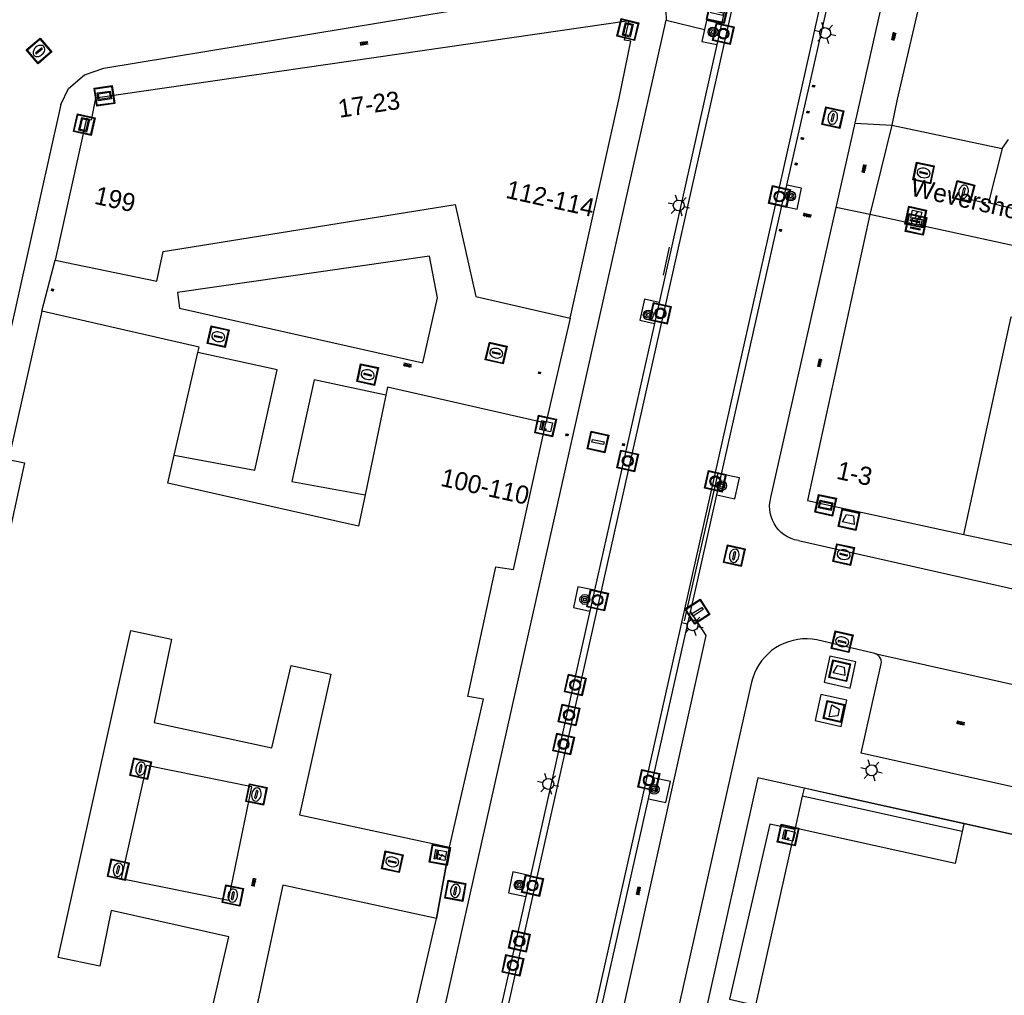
# Model space of a CAD drawing. Header units: metres. Extents: x 93870 to 95789, y 463036 to 464040.
# Tile 143 of 256: x 94435 to 94489, y 463858 to 463912. Entities that reach past the tile are written whole.
import ezdxf
from ezdxf.enums import TextEntityAlignment as Align

# ---------------------------------------------------------------- set-up
doc = ezdxf.new("R2010")
doc.units = ezdxf.units.M
doc.header["$LTSCALE"] = 25.4
for name, color, linetype in [('B_BEBOUWINGSGRENS_-1', 1, 'Continuous'), ('B_BEBOUWINGSGRENS_0', 1, 'Continuous'), ('B_OVERBOUWLIJN_LIJN_1', 7, 'Continuous'), ('G_GRENS_ALGEMEEN_0', 7, 'Continuous'), ('Q_AFVAL_APART_PLAATS_0', 7, 'Continuous'), ('Q_BLOEMBAK_0', 93, 'Continuous'), ('Q_BOOM_0', 3, 'Continuous'), ('Q_CAI-KAST_0', 10, 'Continuous'), ('Q_ELEKTRAKAST_0', 7, 'Continuous'), ('Q_INSPECTIE_OF_RIOOLPUT_0', 253, 'Continuous'), ('Q_KOLK_0', 254, 'Continuous'), ('Q_LICHTMAST_0', 2, 'Continuous'), ('Q_MEERRING_0', 7, 'Continuous'), ('Q_STRAATNAAMBORD_0', 7, 'Continuous'), ('Q_VERKEERSBORDPAAL_0', 40, 'Continuous'), ('Q_WATERLEIDINGPUT_0', 5, 'Continuous'), ('S_GBKN_SYMBOOL_OV_GROOT_0', 7, 'Continuous'), ('T_HEK_LIJN_0', 6, 'Continuous'), ('T_MUUR_30CM_0', 10, 'Continuous'), ('V_WEGGRENS_0', 7, 'Continuous'), ('W_WATERGRENS_0', 5, 'Continuous'), ('Z_GBKN_HUISNUMMER_0', 252, 'Continuous'), ('Z_STRAATNAAM_0', 252, 'Continuous')]:
    doc.layers.add(name, color=color, linetype=linetype)
doc.layers.add('Q_AFSLUITPAAL_0', color=7, linetype='Continuous', true_color=0xf86a3a)
doc.layers.add('Q_PAALTJE_0', color=7, linetype='Continuous', true_color=0x666666)

# ---------------------------------------------------------------- blocks, each defined once
blk = doc.blocks.new('Q_AFVAL_APART_PLAATS')
for points in [[(-0.5, 0.5), (0.5, 0.5), (0.5, -0.5), (-0.5, -0.5)], [(-0.336, 0.197), (0.331, 0.197), (0.19, -0.251), (-0.196, -0.251)]]:
    blk.add_lwpolyline(points, close=True)
blk.add_lwpolyline([(-0.442, 0.464), (0.438, 0.464, -0.414214), (0.459, 0.442), (0.459, -0.437, -0.414214), (0.438, -0.459), (-0.442, -0.459, -0.414214), (-0.463, -0.437), (-0.463, 0.442, -0.414214), (-0.442, 0.464)], format="xyb")
blk = doc.blocks.new('Q_BLOEMBAK')
for points in [[(-0.5, 0.5), (0.5, 0.5), (0.5, -0.5), (-0.5, -0.5)], [(-0.336, 0.197), (0.331, 0.197), (0.19, -0.251), (-0.196, -0.251)]]:
    blk.add_lwpolyline(points, close=True)
blk.add_lwpolyline([(-0.442, 0.464), (0.438, 0.464, -0.414214), (0.459, 0.442), (0.459, -0.437, -0.414214), (0.438, -0.459), (-0.442, -0.459, -0.414214), (-0.463, -0.437), (-0.463, 0.442), (-0.463, 0.444), (-0.463, 0.446), (-0.463, 0.448), (-0.462, 0.45), (-0.461, 0.451), (-0.46, 0.453), (-0.459, 0.455), (-0.458, 0.456), (-0.457, 0.457), (-0.456, 0.459), (-0.454, 0.46), (-0.453, 0.461), (-0.451, 0.462), (-0.449, 0.462), (-0.447, 0.463), (-0.446, 0.463), (-0.444, 0.464), (-0.442, 0.464)], format="xyb")
blk = doc.blocks.new('Q_STRAATNAAMBORD')
for points in [[(-0.5, 0.5), (0.5, 0.5), (0.5, -0.5), (-0.5, -0.5)], [(-0.369, 0.22), (0.358, 0.22), (0.358, -0.214), (-0.369, -0.214)]]:
    blk.add_lwpolyline(points, close=True)
for points in [[(-0.442, 0.464), (0.438, 0.464, -0.414214), (0.459, 0.442), (0.459, -0.437, -0.414214), (0.438, -0.459), (-0.442, -0.459, -0.414214), (-0.463, -0.437), (-0.463, 0.442), (-0.463, 0.444), (-0.463, 0.446), (-0.463, 0.448), (-0.462, 0.45), (-0.461, 0.451), (-0.46, 0.453), (-0.459, 0.455), (-0.458, 0.456), (-0.457, 0.457), (-0.456, 0.459), (-0.454, 0.46), (-0.453, 0.461), (-0.451, 0.462), (-0.449, 0.462), (-0.447, 0.463), (-0.446, 0.463), (-0.444, 0.464), (-0.442, 0.464)], [(-0.287, 0.16), (0.281, 0.16, -0.414214), (0.303, 0.139), (0.303, -0.134, -0.414214), (0.281, -0.156), (-0.287, -0.156, -0.414214), (-0.308, -0.134), (-0.308, 0.139), (-0.308, 0.14), (-0.308, 0.142), (-0.307, 0.144), (-0.307, 0.146), (-0.306, 0.148), (-0.305, 0.149), (-0.304, 0.151), (-0.303, 0.152), (-0.302, 0.154), (-0.3, 0.155), (-0.299, 0.156), (-0.297, 0.157), (-0.296, 0.158), (-0.294, 0.159), (-0.292, 0.159), (-0.29, 0.16), (-0.288, 0.16), (-0.287, 0.16)]]:
    blk.add_lwpolyline(points, format="xyb")
blk = doc.blocks.new('Q_ELEKTRAKAST')
for points in [[(-0.5, 0.5), (0.5, 0.5), (0.5, -0.5), (-0.5, -0.5)], [(-0.262, 0.264), (0.25, 0.264), (0.25, 0.187), (-0.262, 0.187)], [(-0.262, 0.107), (0.25, 0.107), (0.25, -0.332), (-0.262, -0.332)]]:
    blk.add_lwpolyline(points, close=True)
blk.add_lwpolyline([(-0.442, 0.464), (0.438, 0.464, -0.414214), (0.459, 0.442), (0.459, -0.437, -0.414214), (0.438, -0.459), (-0.442, -0.459, -0.414214), (-0.463, -0.437), (-0.463, 0.442), (-0.463, 0.444), (-0.463, 0.446), (-0.463, 0.448), (-0.462, 0.45), (-0.461, 0.451), (-0.46, 0.453), (-0.459, 0.455), (-0.458, 0.456), (-0.457, 0.457), (-0.456, 0.459), (-0.454, 0.46), (-0.453, 0.461), (-0.451, 0.462), (-0.449, 0.462), (-0.447, 0.463), (-0.446, 0.463), (-0.444, 0.464), (-0.442, 0.464)], format="xyb")
blk.add_lwpolyline([(-0.177, 0.001, -1), (-0.177, -0.069, -1)], format="xyb", close=True)
blk.add_lwpolyline([(0.044, 0.088), (-0.056, -0.112), (0.044, -0.112), (-0.056, -0.312)])
blk = doc.blocks.new('Q_CAI-KAST')
for points in [[(-0.5, 0.5), (0.5, 0.5), (0.5, -0.5), (-0.5, -0.5)], [(-0.262, 0.264), (0.25, 0.264), (0.25, 0.187), (-0.262, 0.187)], [(-0.262, 0.107), (0.25, 0.107), (0.25, -0.332), (-0.262, -0.332)]]:
    blk.add_lwpolyline(points, close=True)
blk.add_lwpolyline([(-0.442, 0.464), (0.438, 0.464, -0.414214), (0.459, 0.442), (0.459, -0.437, -0.414214), (0.438, -0.459), (-0.442, -0.459, -0.414214), (-0.463, -0.437), (-0.463, 0.442), (-0.463, 0.444), (-0.463, 0.446), (-0.463, 0.448), (-0.462, 0.45), (-0.461, 0.451), (-0.46, 0.453), (-0.459, 0.455), (-0.458, 0.456), (-0.457, 0.457), (-0.456, 0.459), (-0.454, 0.46), (-0.453, 0.461), (-0.451, 0.462), (-0.449, 0.462), (-0.447, 0.463), (-0.446, 0.463), (-0.444, 0.464), (-0.442, 0.464)], format="xyb")
blk.add_circle((-0.177, -0.034), 0.0354)
blk = doc.blocks.new('Q_LICHTMAST')
for points in [[(0, 0.3), (0, 0.6)], [(-0.26, 0.15), (-0.52, 0.3)], [(0.26, 0.15), (0.52, 0.3)], [(-0.26, -0.15), (-0.52, -0.3)], [(0, -0.3), (0, -0.6)], [(0.26, -0.15), (0.52, -0.3)]]:
    blk.add_lwpolyline(points)
blk.add_circle((0, 0), 0.3)
blk = doc.blocks.new('Q_VERKEERSBORDPAAL')
for points in [[(-0.5, 0.5), (0.5, 0.5), (0.5, -0.5), (-0.5, -0.5)], [(-0.08, 0.333), (0.071, 0.333), (0.071, -0.329), (-0.08, -0.329)]]:
    blk.add_lwpolyline(points, close=True)
blk.add_lwpolyline([(-0.442, 0.464), (0.438, 0.464, -0.414214), (0.459, 0.442), (0.459, -0.437, -0.414214), (0.438, -0.459), (-0.442, -0.459, -0.414214), (-0.463, -0.437), (-0.463, 0.442), (-0.463, 0.444), (-0.463, 0.446), (-0.463, 0.448), (-0.462, 0.45), (-0.461, 0.451), (-0.46, 0.453), (-0.459, 0.455), (-0.458, 0.456), (-0.457, 0.457), (-0.456, 0.459), (-0.454, 0.46), (-0.453, 0.461), (-0.451, 0.462), (-0.449, 0.462), (-0.447, 0.463), (-0.446, 0.463), (-0.444, 0.464), (-0.442, 0.464)], format="xyb")
blk = doc.blocks.new('Q_AFSLUITPAAL')
for points in [[(-0.5, 0.5), (0.5, 0.5), (0.5, -0.5), (-0.5, -0.5)], [(-0.08, 0.333), (0.071, 0.333), (0.071, -0.329), (-0.08, -0.329)]]:
    blk.add_lwpolyline(points, close=True)
blk.add_lwpolyline([(-0.442, 0.464), (0.438, 0.464, -0.414214), (0.459, 0.442), (0.459, -0.437, -0.414214), (0.438, -0.459), (-0.442, -0.459, -0.414214), (-0.463, -0.437), (-0.463, 0.442), (-0.463, 0.444), (-0.463, 0.446), (-0.463, 0.448), (-0.462, 0.45), (-0.461, 0.451), (-0.46, 0.453), (-0.459, 0.455), (-0.458, 0.456), (-0.457, 0.457), (-0.456, 0.459), (-0.454, 0.46), (-0.453, 0.461), (-0.451, 0.462), (-0.449, 0.462), (-0.447, 0.463), (-0.446, 0.463), (-0.444, 0.464), (-0.442, 0.464)], format="xyb")
blk = doc.blocks.new('Q_PAAL_STEEN')
for points in [[(-0.5, 0.5), (0.5, 0.5), (0.5, -0.5), (-0.5, -0.5)], [(-0.08, 0.33), (0.07, 0.33), (0.07, -0.33), (-0.08, -0.33)]]:
    blk.add_lwpolyline(points, close=True)
blk.add_lwpolyline([(-0.44, 0.46), (0.44, 0.46, -0.414214), (0.46, 0.44), (0.46, -0.44, -0.414214), (0.44, -0.46), (-0.44, -0.46, -0.414214), (-0.46, -0.44), (-0.46, 0.44), (-0.46, 0.44), (-0.46, 0.45), (-0.46, 0.45), (-0.46, 0.45), (-0.46, 0.45), (-0.46, 0.45), (-0.46, 0.45), (-0.46, 0.46), (-0.46, 0.46), (-0.46, 0.46), (-0.45, 0.46), (-0.45, 0.46), (-0.45, 0.46), (-0.45, 0.46), (-0.45, 0.46), (-0.45, 0.46), (-0.44, 0.46), (-0.44, 0.46)], format="xyb")
blk = doc.blocks.new('Q_PAALTJE')
at = {"color": 251, "true_color": 0x666666, "xscale": 0.1, "yscale": 0.1, "zscale": 0.01}
blk.add_blockref('Q_PAAL_STEEN', (0, 0), dxfattribs=at)
blk = doc.blocks.new('Q_KOLK')
blk.add_lwpolyline([(-0.5, 0.5), (0.5, 0.5), (0.5, -0.5), (-0.5, -0.5)], close=True)
for points in [[(-0.442, 0.464), (0.438, 0.464, -0.414214), (0.459, 0.442), (0.459, -0.437, -0.414214), (0.438, -0.459), (-0.442, -0.459, -0.414214), (-0.463, -0.437), (-0.463, 0.442, -0.414214), (-0.442, 0.464)], [(-0.345, 0.105, 0.380426), (-0.276, -0.18)], [(-0.008, 0.266, 0.240218), (-0.345, 0.105)], [(-0.194, 0.045, 0.853344), (-0.194, -0.032)], [(0.331, 0.111, 0.240191), (-0.008, 0.266)], [(0.185, -0.032, 0.849746), (0.185, 0.045)], [(0.267, -0.176, 0.380426), (0.331, 0.111)], [(-0.276, -0.18, 0.148452), (0.012, -0.257)], [(0.012, -0.257, 0.131742), (0.267, -0.176)]]:
    blk.add_lwpolyline(points, format="xyb")
for points in [[(-0.194, 0.045), (0.185, 0.045)], [(0.185, -0.032), (-0.194, -0.032)]]:
    blk.add_lwpolyline(points)
blk = doc.blocks.new('Q_INSPECTIE_OF_RIOOLPUT')
blk.add_lwpolyline([(-0.5, 0.5), (0.5, 0.5), (0.5, -0.5), (-0.5, -0.5)], close=True)
for points in [[(-0.442, 0.464), (0.438, 0.464, -0.414214), (0.459, 0.442), (0.459, -0.437, -0.414214), (0.438, -0.459), (-0.442, -0.459, -0.414214), (-0.463, -0.437), (-0.463, 0.442), (-0.463, 0.444), (-0.463, 0.446), (-0.463, 0.448), (-0.462, 0.45), (-0.461, 0.451), (-0.46, 0.453), (-0.459, 0.455), (-0.458, 0.456), (-0.457, 0.457), (-0.456, 0.459), (-0.454, 0.46), (-0.453, 0.461), (-0.451, 0.462), (-0.449, 0.462), (-0.447, 0.463), (-0.446, 0.463), (-0.444, 0.464), (-0.442, 0.464)], [(-0.345, 0.105, 0.380426), (-0.276, -0.18)], [(-0.008, 0.266, 0.240218), (-0.345, 0.105)], [(-0.194, 0.045, 0.853344), (-0.194, -0.032)], [(0.331, 0.111, 0.240191), (-0.008, 0.266)], [(0.185, -0.032, 0.849746), (0.185, 0.045)], [(0.267, -0.176, 0.380426), (0.331, 0.111)], [(-0.276, -0.18, 0.148452), (0.012, -0.257)], [(0.012, -0.257, 0.131742), (0.267, -0.176)]]:
    blk.add_lwpolyline(points, format="xyb")
for points in [[(-0.194, 0.045), (0.185, 0.045)], [(0.185, -0.032), (-0.194, -0.032)]]:
    blk.add_lwpolyline(points)
blk = doc.blocks.new('Q_WATERLEIDINGPUT')
blk.add_lwpolyline([(-0.5, 0.5), (0.5, 0.5), (0.5, -0.5), (-0.5, -0.5)], close=True)
for points in [[(-0.442, 0.464), (0.438, 0.464, -0.414214), (0.459, 0.442), (0.459, -0.437, -0.414214), (0.438, -0.459), (-0.442, -0.459, -0.414214), (-0.463, -0.437), (-0.463, 0.442), (-0.463, 0.444), (-0.463, 0.446), (-0.463, 0.448), (-0.462, 0.45), (-0.461, 0.451), (-0.46, 0.453), (-0.459, 0.455), (-0.458, 0.456), (-0.457, 0.457), (-0.456, 0.459), (-0.454, 0.46), (-0.453, 0.461), (-0.451, 0.462), (-0.449, 0.462), (-0.447, 0.463), (-0.446, 0.463), (-0.444, 0.464), (-0.442, 0.464)], [(-0.345, 0.105, 0.380426), (-0.276, -0.18)], [(-0.008, 0.266, 0.240218), (-0.345, 0.105)], [(-0.194, 0.045, 0.853344), (-0.194, -0.032)], [(0.331, 0.111, 0.240191), (-0.008, 0.266)], [(0.185, -0.032, 0.849746), (0.185, 0.045)], [(0.267, -0.176, 0.380426), (0.331, 0.111)], [(-0.276, -0.18, 0.148452), (0.012, -0.257)], [(0.012, -0.257, 0.131742), (0.267, -0.176)]]:
    blk.add_lwpolyline(points, format="xyb")
for points in [[(-0.194, 0.045), (0.185, 0.045)], [(0.185, -0.032), (-0.194, -0.032)]]:
    blk.add_lwpolyline(points)
blk = doc.blocks.new('Q_MEERRING')
blk.add_lwpolyline([(-0.5, 0.5), (0.5, 0.5), (0.5, -0.5), (-0.5, -0.5)], close=True)
blk.add_lwpolyline([(-0.442, 0.464), (0.438, 0.464, -0.414214), (0.459, 0.442), (0.459, -0.437, -0.414214), (0.438, -0.459), (-0.442, -0.459, -0.414214), (-0.463, -0.437), (-0.463, 0.442), (-0.463, 0.444), (-0.463, 0.446), (-0.463, 0.448), (-0.462, 0.45), (-0.461, 0.451), (-0.46, 0.453), (-0.459, 0.455), (-0.458, 0.456), (-0.457, 0.457), (-0.456, 0.459), (-0.454, 0.46), (-0.453, 0.461), (-0.451, 0.462), (-0.449, 0.462), (-0.447, 0.463), (-0.446, 0.463), (-0.444, 0.464), (-0.442, 0.464)], format="xyb")
for radius in [0.3, 0.3, 0.25, 0.25]:
    blk.add_circle((0, 0), radius)
blk = doc.blocks.new('Q_BOOM')
for radius in [0.27, 0.18, 0.09]:
    blk.add_circle((0, 0), radius)
blk = doc.blocks.new('S_GBKN_SYMBOOL_OV_GROOT')
for points in [[(-0.21875, 0.0625), (0.21875, 0.0625)], [(-0.21875, 0), (0.21875, 0)], [(-0.1875, 0.0625), (-0.1875, 0)], [(-0.125, 0.09375), (-0.125, 0.0625)], [(-0.125, 0), (-0.125, -0.0625)], [(-0.0625, 0.0625), (-0.0625, 0)], [(0, 0.09375), (0, 0.0625)], [(0, 0), (0, -0.0625)], [(0.0625, 0.0625), (0.0625, 0)], [(0.125, 0.09375), (0.125, 0.0625)], [(0.125, 0), (0.125, -0.0625)], [(0.1875, 0.0625), (0.1875, 0)], [(-0.21875, -0.0625), (0.21875, -0.0625)], [(-0.1875, -0.0625), (-0.1875, -0.09375)], [(-0.0625, -0.0625), (-0.0625, -0.09375)], [(0.0625, -0.0625), (0.0625, -0.09375)], [(0.1875, -0.0625), (0.1875, -0.09375)]]:
    blk.add_lwpolyline(points)

msp = doc.modelspace()

# ---------------------------------------------------------------- linework, layer by layer
at = {"layer": 'B_BEBOUWINGSGRENS_-1'}
for p, q in [((94475.863, 463870.116), (94471.281, 463849.684)), ((94487.197, 463867.577), (94480.999, 463868.965)), ((94524.451, 463859.23), (94487.197, 463867.577))]:
    msp.add_line(p, q, dxfattribs=at)
msp.add_lwpolyline([(94480.999, 463868.965), (94478.407, 463869.546), (94475.863, 463870.116)], dxfattribs=at)
at = {"layer": 'B_BEBOUWINGSGRENS_0'}
for p, q in [((94468.78, 463911.78), (94439.43, 463907.52)), ((94483.24, 463906.03), (94489.3, 463904.74)), ((94489.3, 463904.74), (94489.65, 463905.25)), ((94482.02, 463901.11), (94478.6, 463885.38)), ((94443.756, 463887.873), (94445.06, 463893.516)), ((94455.389, 463891.171), (94454.249, 463885.695)), ((94478.6, 463885.38), (94487.19, 463883.51)), ((94487.197, 463867.577), (94487.107, 463867.166)), ((94477.891, 463867.268), (94475.739, 463857.601)), ((94477.906, 463867.336), (94477.891, 463867.268)), ((94458.18, 463862.37), (94449.72, 463864.2))]:
    msp.add_line(p, q, dxfattribs=at)
for points in [[(94485.46, 463914.73), (94485.25, 463913.51), (94484.95, 463913.62), (94483.53, 463907.46), (94483.24, 463906.03)], [(94465.54, 463895.4), (94468.24, 463907.52), (94468.88, 463910.66), (94468.52, 463910.71), (94468.78, 463911.78)], [(94439.43, 463907.52), (94439.19, 463906.3), (94438.93, 463906.4), (94437.2, 463898.6)], [(94437.2, 463898.6), (94442.8, 463897.45), (94443.14, 463899.08), (94459.21, 463901.67), (94460.34, 463896.6), (94465.54, 463895.4)], [(94487.19, 463883.51), (94489.79, 463895.48), (94495.64, 463894.21), (94496.46, 463897.97), (94482.02, 463901.11)], [(94436.47, 463895.79), (94434.64, 463887.64), (94435.51, 463887.45), (94433.97, 463880.42), (94433, 463880.56), (94426.85, 463852.68)], [(94445.06, 463893.516), (94445.13, 463893.82), (94436.47, 463895.79)], [(94464.19, 463889.64), (94455.48, 463891.61), (94455.389, 463891.171)], [(94458.89, 463866.29), (94460.77, 463874.45), (94459.9, 463874.59), (94461.44, 463881.72), (94462.41, 463881.58), (94464.19, 463889.64)], [(94454.249, 463885.695), (94453.89, 463883.97), (94443.4, 463886.33), (94443.756, 463887.873)], [(94449.72, 463864.2), (94448.04, 463856.35), (94445.7, 463856.78), (94446.76, 463861.37), (94440.29, 463862.81), (94439.66, 463859.75), (94437.37, 463860.23), (94441.37, 463878.22), (94443.61, 463877.74), (94442.65, 463873.16), (94449.12, 463871.76), (94450.18, 463876.3), (94452.37, 463875.82), (94450.64, 463868.07), (94458.89, 463866.29)], [(94524.451, 463859.23), (94487.202, 463867.599), (94487.197, 463867.577)], [(94487.107, 463867.166), (94486.719, 463865.406), (94477.906, 463867.336)], [(94453.55, 463842.09), (94454.61, 463846.88), (94453.74, 463847.12), (94455.33, 463854.26), (94456.25, 463854.06), (94458.18, 463862.37)]]:
    msp.add_lwpolyline(points, dxfattribs=at)
at = {"layer": 'B_OVERBOUWLIJN_LIJN_1'}
msp.add_line((94458.18, 463862.37), (94458.89, 463866.29), dxfattribs=at)
msp.add_lwpolyline([(94487.202, 463867.599), (94478.407, 463869.546), (94478.307, 463869.103), (94477.906, 463867.336)], dxfattribs=at)
at = {"layer": 'G_GRENS_ALGEMEEN_0'}
for p, q in [((94473.87, 463911.611), (94473.613, 463910.461)), ((94477.189, 463901.586), (94477.449, 463902.735)), ((94470.439, 463896.267), (94470.181, 463895.118)), ((94473.607, 463885.68), (94473.866, 463886.83)), ((94466.879, 463880.433), (94466.62, 463879.283)), ((94469.843, 463868.967), (94470.102, 463870.116)), ((94463.347, 463864.727), (94463.089, 463863.577))]:
    msp.add_line(p, q, dxfattribs=at)
at = {"layer": 'T_HEK_LIJN_0'}
for p, q in [((94470.982, 463899.319), (94470.643, 463897.773)), ((94471.824, 463878.762), (94473.673, 463886.872))]:
    msp.add_line(p, q, dxfattribs=at)
at = {"layer": 'T_MUUR_30CM_0'}
msp.add_line((94487.19, 463883.51), (94490.92, 463882.72), dxfattribs=at)
at = {"layer": 'V_WEGGRENS_0'}
for p, q in [((94481.216, 463906.134), (94483.29, 463915.34)), ((94470.82, 463911.8), (94472.927, 463911.289)), ((94473.613, 463910.461), (94470.439, 463896.267)), ((94437.52, 463907.16), (94410.122, 463784.892)), ((94480.171, 463901.497), (94481.216, 463906.134)), ((94481.216, 463906.134), (94483.24, 463906.03)), ((94483.24, 463906.03), (94482.02, 463901.11)), ((94473.866, 463886.83), (94477.189, 463901.586)), ((94482.02, 463901.11), (94480.171, 463901.497)), ((94436.47, 463895.79), (94437.2, 463898.6)), ((94465.54, 463895.4), (94464.19, 463889.64)), ((94470.181, 463895.118), (94466.879, 463880.433)), ((94473.607, 463885.68), (94474.602, 463885.463)), ((94478.091, 463883.171), (94480.209, 463882.694)), ((94466.62, 463879.283), (94463.347, 463864.727)), ((94470.102, 463870.116), (94472.16, 463879.254)), ((94482.301, 463876.949), (94479.1, 463877.708)), ((94481.259, 463876.489), (94479.823, 463876.817)), ((94482.301, 463876.949), (94492.927, 463874.575)), ((94479.333, 463874.707), (94479.006, 463873.261)), ((94466.846, 463855.639), (94469.843, 463868.967)), ((94487.107, 463867.166), (94480.903, 463868.531)), ((94458.89, 463866.29), (94458.18, 463862.37)), ((94463.089, 463863.577), (94460.097, 463850.266))]:
    msp.add_line(p, q, dxfattribs=at)
for points in [[(94477.449, 463902.735), (94479.967, 463913.822), (94479.805, 463914.43), (94479.901, 463914.854)], [(94437.52, 463907.16), (94437.93, 463908.05), (94438.81, 463908.8), (94439.88, 463909.17), (94468.54, 463913.92), (94469.88, 463913.79), (94470.5, 463913.33), (94470.78, 463912.83), (94470.82, 463911.8)], [(94474.74, 463913.99), (94474.208, 463913.123), (94473.87, 463911.611)], [(94440.693, 463776.332), (94456.32, 463847.09), (94470.82, 463911.8)], [(94473.87, 463911.611), (94473.037, 463911.793), (94472.927, 463911.289)], [(94472.927, 463911.289), (94472.786, 463910.642), (94473.613, 463910.461)], [(94489.3, 463904.74), (94488.55, 463901.77), (94494.93, 463900.24), (94493.499, 463905.77)], [(94477.189, 463901.586), (94478.017, 463901.405), (94478.268, 463902.557), (94477.449, 463902.735)], [(94476.509, 463885.047), (94476.508, 463885.117), (94476.53, 463885.327), (94476.574, 463885.533), (94480.171, 463901.497)], [(94457.425, 463892.955), (94458.24, 463896.52), (94457.79, 463898.82), (94443.94, 463896.83), (94444.05, 463895.96), (94457.425, 463892.955)], [(94470.439, 463896.267), (94469.62, 463896.446), (94469.369, 463895.295), (94470.181, 463895.118)], [(94443.756, 463887.873), (94448.19, 463887.05), (94449.42, 463892.56), (94445.06, 463893.516)], [(94455.389, 463891.171), (94451.45, 463892.02), (94450.22, 463886.43), (94454.249, 463885.695)], [(94474.602, 463885.463), (94474.854, 463886.614), (94473.866, 463886.83)], [(94472.16, 463879.254), (94472.503, 463880.778), (94473.607, 463885.68)], [(94478.091, 463883.171), (94477.885, 463883.216), (94477.685, 463883.284), (94477.494, 463883.374), (94477.315, 463883.485), (94477.149, 463883.615), (94476.998, 463883.763), (94476.865, 463883.926), (94476.751, 463884.104), (94476.658, 463884.293), (94476.586, 463884.491), (94476.537, 463884.697), (94476.511, 463884.906), (94476.509, 463885.047)], [(94480.209, 463882.694), (94526.29, 463872.311), (94526.773, 463872.299), (94527.24, 463872.329), (94527.7, 463872.407), (94528.144, 463872.554), (94528.559, 463872.768), (94528.937, 463873.043), (94529.268, 463873.373), (94529.545, 463873.749), (94529.701, 463874.049)], [(94466.879, 463880.433), (94465.962, 463880.633), (94465.711, 463879.482), (94466.62, 463879.283)], [(94472.16, 463879.254), (94472.997, 463877.955), (94467.46, 463852.987), (94466.733, 463849.754)], [(94479.1, 463877.708), (94478.84, 463877.747), (94478.578, 463877.764), (94478.315, 463877.758), (94478.053, 463877.73), (94477.795, 463877.68), (94477.543, 463877.607), (94477.297, 463877.514), (94477.06, 463877.399), (94476.834, 463877.265), (94476.62, 463877.112), (94476.42, 463876.942), (94476.236, 463876.755), (94476.068, 463876.552), (94475.918, 463876.337), (94475.787, 463876.109), (94475.675, 463875.871), (94475.585, 463875.624), (94475.516, 463875.37), (94469.377, 463848.01)], [(94479.823, 463876.817), (94479.504, 463875.382), (94480.94, 463875.054), (94481.259, 463876.489)], [(94481.552, 463871.48), (94482.646, 463876.38), (94482.658, 463876.484), (94482.647, 463876.588), (94482.613, 463876.688), (94482.559, 463876.777), (94482.486, 463876.853), (94482.399, 463876.911), (94482.301, 463876.949)], [(94479.006, 463873.261), (94480.437, 463872.933), (94480.764, 463874.379), (94479.333, 463874.707)], [(94492.927, 463874.575), (94492.826, 463874.584), (94492.725, 463874.571), (94492.629, 463874.537), (94492.543, 463874.483), (94492.47, 463874.412), (94492.414, 463874.328), (94492.377, 463874.233), (94491.266, 463869.298), (94481.552, 463871.48)], [(94440.84, 463864.58), (94446.74, 463863.38), (94448.03, 463869.62), (94442.22, 463870.8), (94440.84, 463864.58)], [(94469.843, 463868.967), (94470.804, 463868.757), (94471.056, 463869.908), (94470.102, 463870.116)], [(94480.903, 463868.531), (94478.307, 463869.103), (94477.906, 463867.336)], [(94477.891, 463867.268), (94476.512, 463867.564), (94474.309, 463857.929), (94475.739, 463857.601)], [(94463.347, 463864.727), (94462.389, 463864.936), (94462.138, 463863.785), (94463.089, 463863.577)]]:
    msp.add_lwpolyline(points, dxfattribs=at)
at = {"layer": 'W_WATERGRENS_0'}
for points in [[(94479.405, 463914.771), (94479.353, 463914.538), (94479.553, 463913.818), (94462.414, 463837.467)], [(94457.86, 463838.504), (94474.58, 463913.017), (94475.019, 463913.648)]]:
    msp.add_lwpolyline(points, dxfattribs=at)
at = {"layer": 'Z_STRAATNAAM_0'}
msp.add_line((94487.433, 463901.971), (94488.409, 463901.751), dxfattribs=at)

# ---------------------------------------------------------------- block references
at = {"layer": 'Q_AFSLUITPAAL_0', "rotation": 77.36998131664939}
msp.add_blockref('Q_AFSLUITPAAL', (94467.071, 463888.599), dxfattribs=at)
at = {"layer": 'Q_AFVAL_APART_PLAATS_0'}
for p, rotation in [((94480.364, 463876.01), 167.1336658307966), ((94480.055, 463873.764), 77.25740306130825)]:
    msp.add_blockref('Q_AFVAL_APART_PLAATS', p, dxfattribs=dict(at, rotation=rotation))
at = {"layer": 'Q_BLOEMBAK_0', "rotation": 167.7186123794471}
msp.add_blockref('Q_BLOEMBAK', (94480.878, 463884.327), dxfattribs=at)
at = {"layer": 'Q_BOOM_0'}
for p, rotation in [((94473.389, 463911.156), 77.40263146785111), ((94477.659, 463902.128), 77.24962790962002), ((94469.83, 463895.588), 167.7030063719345), ((94473.866, 463886.195), 77.30776163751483), ((94466.342, 463879.927), 77.30776163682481), ((94470.156, 463869.482), 77.29707359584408), ((94462.732, 463864.22), 77.69803196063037)]:
    msp.add_blockref('Q_BOOM', p, dxfattribs=dict(at, rotation=rotation))
at = {"layer": 'Q_CAI-KAST_0'}
for p, rotation in [((94464.179, 463889.473), 77.54648236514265), ((94477.527, 463866.96), 77.44985705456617)]:
    msp.add_blockref('Q_CAI-KAST', p, dxfattribs=dict(at, rotation=rotation))
at = {"layer": 'Q_ELEKTRAKAST_0'}
for p, rotation in [((94484.548, 463900.97), 167.7319317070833), ((94484.567, 463900.569), 167.7319317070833), ((94458.366, 463865.876), 79.73374520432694)]:
    msp.add_blockref('Q_ELEKTRAKAST', p, dxfattribs=dict(at, rotation=rotation))
at = {"layer": 'Q_INSPECTIE_OF_RIOOLPUT_0'}
for p, rotation in [((94436.319, 463910.116), 40.44004991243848), ((94479.986, 463906.446), 77.303919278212), ((94484.976, 463903.403), 167.9827481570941), ((94474.566, 463882.339), 77.30793575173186), ((94455.745, 463865.497), 167.8246381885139)]:
    msp.add_blockref('Q_INSPECTIE_OF_RIOOLPUT', p, dxfattribs=dict(at, rotation=rotation))
at = {"layer": 'Q_KOLK_0'}
for p, rotation in [((94487.184, 463902.372), 75.8276622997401), ((94446.171, 463894.392), 167.3374562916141), ((94461.466, 463893.488), 167.0053832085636), ((94454.392, 463892.305), 167.8367180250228), ((94480.577, 463882.402), 167.3021321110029), ((94480.494, 463877.607), 166.6607510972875), ((94441.907, 463870.622), 77.4907005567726), ((94448.277, 463869.201), 78.31973985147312), ((94440.67, 463865.059), 77.4907005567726), ((94446.978, 463863.638), 78.31973985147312)]:
    msp.add_blockref('Q_KOLK', p, dxfattribs=dict(at, rotation=rotation))
at = {"layer": 'Q_LICHTMAST_0'}
for p, rotation in [((94479.563, 463911.1), 77.20444543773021), ((94471.507, 463901.611), 77.39513636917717), ((94472.265, 463878.511), 77.30797957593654), ((94482.117, 463870.527), 77.5885045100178), ((94464.329, 463869.78), 77.32748453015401)]:
    msp.add_blockref('Q_LICHTMAST', p, dxfattribs=dict(at, rotation=rotation))
at = {"layer": 'Q_MEERRING_0'}
for p, rotation in [((94473.966, 463911.067), 77.35326686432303), ((94477.051, 463902.104), 77.34824277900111), ((94470.502, 463895.675), 77.35326686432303), ((94468.702, 463887.555), 77.35326686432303), ((94473.524, 463886.435), 77.34824277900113), ((94467.041, 463879.895), 77.35326686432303), ((94465.813, 463875.226), 77.32748453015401), ((94465.472, 463873.571), 77.32748453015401), ((94465.171, 463871.975), 77.32748453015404), ((94469.862, 463869.973), 77.34824277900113), ((94463.463, 463864.187), 77.35326686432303), ((94462.741, 463861.126), 77.35326686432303), ((94462.383, 463859.8), 77.33180561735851)]:
    msp.add_blockref('Q_MEERRING', p, dxfattribs=dict(at, rotation=rotation))
at = {"layer": 'Q_PAALTJE_0'}
for p, rotation in [((94478.93, 463908.177), 77.20444543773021), ((94478.617, 463906.742), 77.20444543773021), ((94478.309, 463905.295), 77.20444543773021), ((94477.972, 463903.892), 77.20444543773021), ((94477.11, 463900.244), 77.3088991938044), ((94437.058, 463896.962), 75.43724372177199), ((94463.851, 463892.397), 76.80938928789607), ((94465.361, 463888.992), 77.36998131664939), ((94468.472, 463888.448), 77.32750825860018)]:
    msp.add_blockref('Q_PAALTJE', p, dxfattribs=dict(at, rotation=rotation))
at = {"layer": 'Q_STRAATNAAMBORD_0'}
for p, rotation in [((94468.712, 463911.287), 76.34235749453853), ((94439.912, 463907.64), 8.258512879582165), ((94438.803, 463906.06), 77.49452752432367), ((94479.587, 463885.114), 167.7186123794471)]:
    msp.add_blockref('Q_STRAATNAAMBORD', p, dxfattribs=dict(at, rotation=rotation))
at = {"layer": 'Q_VERKEERSBORDPAAL_0'}
for p, rotation in [((94473.624, 463912.218), 77.3989909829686), ((94472.535, 463879.258), 122.7953757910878)]:
    msp.add_blockref('Q_VERKEERSBORDPAAL', p, dxfattribs=dict(at, rotation=rotation))
at = {"layer": 'Q_WATERLEIDINGPUT_0', "rotation": 79.73374520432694}
msp.add_blockref('Q_WATERLEIDINGPUT', (94459.221, 463863.897), dxfattribs=at)
at = {"layer": 'S_GBKN_SYMBOOL_OV_GROOT_0'}
for p, rotation in [((94483.338, 463910.92), 77.01897006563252), ((94454.191, 463910.54), 8.258512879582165), ((94481.705, 463903.642), 76.07341339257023), ((94478.578, 463901.067), 167.669167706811), ((94456.585, 463892.82), 167.3374562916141), ((94479.264, 463892.953), 77.73371407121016), ((94487.023, 463873.124), 167.406123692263), ((94448.13, 463864.372), 78.31973985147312), ((94469.295, 463863.894), 77.49622119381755)]:
    msp.add_blockref('S_GBKN_SYMBOOL_OV_GROOT', p, dxfattribs=dict(at, rotation=rotation))

# ---------------------------------------------------------------- texts
at = {"layer": 'Z_GBKN_HUISNUMMER_0', "linetype": 'Continuous'}
for s, rotation, p in [('17-23', 8.3, (94454.464, 463907.176)), ('199', 347.5, (94440.506, 463901.959)), ('112-114', 347.5, (94464.45, 463902.004)), ('1-3', 347.7, (94481.186, 463886.864)), ('100-110', 347.6, (94460.859, 463886.149))]:
    msp.add_text(s, height=1, rotation=rotation, dxfattribs=at).set_placement(p, align=Align.MIDDLE)
at = {"layer": 'Z_STRAATNAAM_0', "linetype": 'Continuous'}
msp.add_text('Wevershof', height=1, rotation=347.2973, dxfattribs=at).set_placement((94487.433, 463901.971), align=Align.MIDDLE)

doc.saveas('drawing.dxf')
